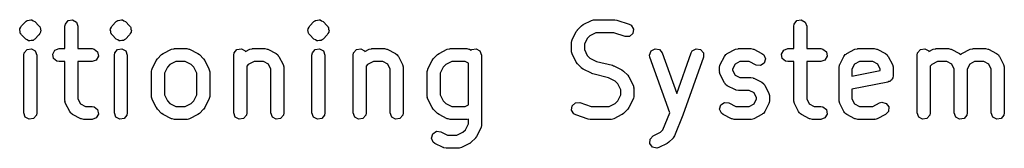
# Model space of a CAD drawing. Extents: x 0.4 to 10.6, y -8.1 to -0.4.
# Tile 13 of 16: x 5.9655 to 6.4139, y -1.3846 to -1.3262. Entities that reach past the tile are written whole.
import ezdxf

# ---------------------------------------------------------------- set-up
doc = ezdxf.new("R2010")
doc.units = 0
doc.header["$MEASUREMENT"] = 0
doc.layers.add('BLACK', color=7, linetype='CONTINUOUS')

msp = doc.modelspace()

# ---------------------------------------------------------------- linework, layer by layer
at = {"layer": 'BLACK', "linetype": 'CONTINUOUS'}
for p, q in [((5.96636, -1.32891), (5.96824, -1.32704)), ((5.96824, -1.32704), (5.96856, -1.32682)), ((5.96856, -1.32682), (5.96863, -1.32671)), ((5.96863, -1.32671), (5.96876, -1.32667)), ((5.96876, -1.32667), (5.96877, -1.32667)), ((5.96877, -1.32667), (5.96885, -1.32657)), ((5.96885, -1.32657), (5.96893, -1.32656)), ((5.96893, -1.32656), (5.96908, -1.32645)), ((5.96908, -1.32645), (5.96984, -1.32638)), ((5.96984, -1.32638), (5.97058, -1.32619)), ((5.97058, -1.32619), (5.97071, -1.32624)), ((5.97071, -1.32624), (5.97084, -1.32622)), ((5.97084, -1.32622), (5.97096, -1.32629)), ((5.97096, -1.32629), (5.97109, -1.32627)), ((5.97109, -1.32627), (5.97172, -1.32671)), ((5.97172, -1.32671), (5.97241, -1.32704)), ((5.97241, -1.32704), (5.97429, -1.32891)), ((5.9863, -1.32812), (5.9876, -1.32657)), ((5.9876, -1.32657), (5.98959, -1.32622)), ((5.98959, -1.32622), (5.99134, -1.32723)), ((6.00761, -1.32891), (6.00948, -1.32704)), ((6.00948, -1.32704), (6.0098, -1.32682)), ((6.0098, -1.32682), (6.00988, -1.32671)), ((6.00988, -1.32671), (6.01, -1.32667)), ((6.01, -1.32667), (6.01001, -1.32667)), ((6.01001, -1.32667), (6.0101, -1.32657)), ((6.0101, -1.32657), (6.01017, -1.32656)), ((6.01017, -1.32656), (6.01032, -1.32645)), ((6.01032, -1.32645), (6.01109, -1.32638)), ((6.01109, -1.32638), (6.01183, -1.32619)), ((6.01183, -1.32619), (6.01195, -1.32624)), ((6.01195, -1.32624), (6.01208, -1.32622)), ((6.01208, -1.32622), (6.0122, -1.32629)), ((6.0122, -1.32629), (6.01234, -1.32627)), ((6.01234, -1.32627), (6.01296, -1.32671)), ((6.01296, -1.32671), (6.01366, -1.32704)), ((6.01366, -1.32704), (6.01553, -1.32891)), ((6.0976, -1.32891), (6.09947, -1.32704)), ((6.09947, -1.32704), (6.09979, -1.32682)), ((6.09979, -1.32682), (6.09987, -1.32671)), ((6.09987, -1.32671), (6.09999, -1.32667)), ((6.09999, -1.32667), (6.1, -1.32667)), ((6.1, -1.32667), (6.10008, -1.32657)), ((6.10008, -1.32657), (6.10016, -1.32656)), ((6.10016, -1.32656), (6.10031, -1.32645)), ((6.10031, -1.32645), (6.10108, -1.32638)), ((6.10108, -1.32638), (6.10182, -1.32619)), ((6.10182, -1.32619), (6.10194, -1.32624)), ((6.10194, -1.32624), (6.10207, -1.32622)), ((6.10207, -1.32622), (6.10219, -1.32629)), ((6.10219, -1.32629), (6.10232, -1.32627)), ((6.10232, -1.32627), (6.10295, -1.32671)), ((6.10295, -1.32671), (6.10365, -1.32704)), ((6.10365, -1.32704), (6.10552, -1.32891)), ((6.2221, -1.32836), (6.22585, -1.32649)), ((6.22585, -1.32649), (6.22683, -1.32619)), ((6.22683, -1.32619), (6.227, -1.32623)), ((6.227, -1.32623), (6.22717, -1.32617)), ((6.22717, -1.32617), (6.23654, -1.32617)), ((6.23654, -1.32617), (6.23741, -1.32633)), ((6.23741, -1.32633), (6.23748, -1.32633)), ((6.23748, -1.32633), (6.2431, -1.3282)), ((6.31813, -1.32812), (6.31943, -1.32657)), ((6.31943, -1.32657), (6.32142, -1.32622)), ((6.32142, -1.32622), (6.32317, -1.32723)), ((5.96551, -1.33074), (5.96562, -1.3305)), ((5.96571, -1.33149), (5.96551, -1.33074)), ((5.9656, -1.33024), (5.96604, -1.32961)), ((5.96562, -1.3305), (5.9656, -1.33024)), ((5.96578, -1.33225), (5.96571, -1.33149)), ((5.96604, -1.32961), (5.96636, -1.32891)), ((5.97429, -1.32891), (5.97451, -1.32923)), ((5.97451, -1.32923), (5.97462, -1.32931)), ((5.97462, -1.32931), (5.97465, -1.32943)), ((5.97465, -1.32943), (5.97488, -1.32975)), ((5.97488, -1.32975), (5.97494, -1.33052)), ((5.97494, -1.33052), (5.97514, -1.33126)), ((5.97514, -1.33126), (5.97503, -1.3315)), ((5.97503, -1.3315), (5.97505, -1.33177)), ((5.98612, -1.32913), (5.9863, -1.32812)), ((5.98612, -1.3393), (5.98612, -1.32913)), ((5.99134, -1.32723), (5.99203, -1.32913)), ((5.99203, -1.32913), (5.99203, -1.3393)), ((6.00676, -1.33074), (6.00687, -1.3305)), ((6.00695, -1.33149), (6.00676, -1.33074)), ((6.00684, -1.33024), (6.00729, -1.32961)), ((6.00687, -1.3305), (6.00684, -1.33024)), ((6.00702, -1.33225), (6.00695, -1.33149)), ((6.00729, -1.32961), (6.00761, -1.32891)), ((6.01553, -1.32891), (6.01576, -1.32923)), ((6.01576, -1.32923), (6.01587, -1.32931)), ((6.01587, -1.32931), (6.0159, -1.32943)), ((6.0159, -1.32943), (6.01612, -1.32975)), ((6.01612, -1.32975), (6.01619, -1.33052)), ((6.01619, -1.33052), (6.01639, -1.33126)), ((6.01639, -1.33126), (6.01628, -1.3315)), ((6.01628, -1.3315), (6.0163, -1.33177)), ((6.09674, -1.33074), (6.09686, -1.3305)), ((6.09694, -1.33149), (6.09674, -1.33074)), ((6.09683, -1.33024), (6.09727, -1.32961)), ((6.09686, -1.3305), (6.09683, -1.33024)), ((6.09701, -1.33225), (6.09694, -1.33149)), ((6.09727, -1.32961), (6.0976, -1.32891)), ((6.10552, -1.32891), (6.10575, -1.32923)), ((6.10575, -1.32923), (6.10585, -1.32931)), ((6.10585, -1.32931), (6.10589, -1.32943)), ((6.10589, -1.32943), (6.10611, -1.32975)), ((6.10611, -1.32975), (6.10618, -1.33052)), ((6.10618, -1.33052), (6.10638, -1.33126)), ((6.10638, -1.33126), (6.10626, -1.3315)), ((6.10626, -1.3315), (6.10629, -1.33177)), ((6.21703, -1.33531), (6.2189, -1.33156)), ((6.2189, -1.33156), (6.21943, -1.33085)), ((6.21943, -1.33085), (6.21946, -1.33079)), ((6.21946, -1.33079), (6.22133, -1.32891)), ((6.22133, -1.32891), (6.22206, -1.32841)), ((6.22206, -1.32841), (6.2221, -1.32836)), ((6.2431, -1.3282), (6.244, -1.32869)), ((6.244, -1.32869), (6.24506, -1.33041)), ((6.24506, -1.33041), (6.24476, -1.33241)), ((6.31796, -1.32913), (6.31813, -1.32812)), ((6.31796, -1.3393), (6.31796, -1.32913)), ((6.32317, -1.32723), (6.32386, -1.32913)), ((6.32386, -1.32913), (6.32386, -1.3393)), ((5.966, -1.33257), (5.96578, -1.33225)), ((5.96603, -1.3327), (5.966, -1.33257)), ((5.96614, -1.33277), (5.96603, -1.3327)), ((5.96636, -1.33309), (5.96614, -1.33277)), ((5.96824, -1.33496), (5.96636, -1.33309)), ((5.96893, -1.33529), (5.96824, -1.33496)), ((5.96956, -1.33573), (5.96893, -1.33529)), ((5.9697, -1.33572), (5.96956, -1.33573)), ((5.96981, -1.33578), (5.9697, -1.33572)), ((5.96995, -1.33576), (5.96981, -1.33578)), ((5.97007, -1.33582), (5.96995, -1.33576)), ((5.97081, -1.33562), (5.97007, -1.33582)), ((5.97157, -1.33555), (5.97081, -1.33562)), ((5.97173, -1.33545), (5.97157, -1.33555)), ((5.9718, -1.33543), (5.97173, -1.33545)), ((5.97189, -1.33533), (5.9718, -1.33543)), ((5.97202, -1.3353), (5.97189, -1.33533)), ((5.97189, -1.33533), (5.97189, -1.33533)), ((5.9721, -1.33519), (5.97202, -1.3353)), ((5.97241, -1.33496), (5.9721, -1.33519)), ((5.97429, -1.33309), (5.97241, -1.33496)), ((5.97461, -1.33239), (5.97429, -1.33309)), ((5.97505, -1.33177), (5.97461, -1.33239)), ((6.00724, -1.33257), (6.00702, -1.33225)), ((6.00728, -1.3327), (6.00724, -1.33257)), ((6.00739, -1.33277), (6.00728, -1.3327)), ((6.00761, -1.33309), (6.00739, -1.33277)), ((6.00948, -1.33496), (6.00761, -1.33309)), ((6.01018, -1.33529), (6.00948, -1.33496)), ((6.01081, -1.33573), (6.01018, -1.33529)), ((6.01094, -1.33572), (6.01081, -1.33573)), ((6.01106, -1.33578), (6.01094, -1.33572)), ((6.01119, -1.33576), (6.01106, -1.33578)), ((6.01131, -1.33582), (6.01119, -1.33576)), ((6.01206, -1.33562), (6.01131, -1.33582)), ((6.01282, -1.33555), (6.01206, -1.33562)), ((6.01297, -1.33545), (6.01282, -1.33555)), ((6.01305, -1.33543), (6.01297, -1.33545)), ((6.01313, -1.33533), (6.01305, -1.33543)), ((6.01314, -1.33533), (6.01313, -1.33533)), ((6.01327, -1.3353), (6.01314, -1.33533)), ((6.01334, -1.33519), (6.01327, -1.3353)), ((6.01366, -1.33496), (6.01334, -1.33519)), ((6.01553, -1.33309), (6.01366, -1.33496)), ((6.01586, -1.33239), (6.01553, -1.33309)), ((6.0163, -1.33177), (6.01586, -1.33239)), ((6.09723, -1.33257), (6.09701, -1.33225)), ((6.09727, -1.3327), (6.09723, -1.33257)), ((6.09737, -1.33277), (6.09727, -1.3327)), ((6.0976, -1.33309), (6.09737, -1.33277)), ((6.09947, -1.33496), (6.0976, -1.33309)), ((6.10017, -1.33529), (6.09947, -1.33496)), ((6.1008, -1.33573), (6.10017, -1.33529)), ((6.10093, -1.33572), (6.1008, -1.33573)), ((6.10105, -1.33578), (6.10093, -1.33572)), ((6.10118, -1.33576), (6.10105, -1.33578)), ((6.1013, -1.33582), (6.10118, -1.33576)), ((6.10204, -1.33562), (6.1013, -1.33582)), ((6.10281, -1.33555), (6.10204, -1.33562)), ((6.10296, -1.33545), (6.10281, -1.33555)), ((6.10304, -1.33543), (6.10296, -1.33545)), ((6.10312, -1.33533), (6.10304, -1.33543)), ((6.10313, -1.33533), (6.10312, -1.33533)), ((6.10325, -1.3353), (6.10313, -1.33533)), ((6.10333, -1.33519), (6.10325, -1.3353)), ((6.10365, -1.33496), (6.10333, -1.33519)), ((6.10552, -1.33309), (6.10365, -1.33496)), ((6.10585, -1.33239), (6.10552, -1.33309)), ((6.10629, -1.33177), (6.10585, -1.33239)), ((6.21672, -1.33663), (6.2169, -1.33562)), ((6.2169, -1.33562), (6.21701, -1.33548)), ((6.21701, -1.33548), (6.21703, -1.33531)), ((6.22397, -1.33463), (6.22262, -1.33732)), ((6.22517, -1.33343), (6.22397, -1.33463)), ((6.22787, -1.33208), (6.22517, -1.33343)), ((6.23606, -1.33208), (6.22787, -1.33208)), ((6.24123, -1.3338), (6.23606, -1.33208)), ((6.24325, -1.33375), (6.24123, -1.3338)), ((6.24476, -1.33241), (6.24325, -1.33375)), ((5.96755, -1.34124), (5.96885, -1.33969)), ((5.96885, -1.33969), (5.97084, -1.33934)), ((5.97084, -1.33934), (5.97259, -1.34035)), ((5.97259, -1.34035), (5.97328, -1.34225)), ((5.98054, -1.34174), (5.98155, -1.33999)), ((5.98155, -1.33999), (5.98345, -1.3393)), ((5.98345, -1.3393), (5.98612, -1.3393)), ((5.99203, -1.3393), (5.99845, -1.3393)), ((5.99845, -1.3393), (5.99946, -1.33948)), ((5.99946, -1.33948), (6.00101, -1.34077)), ((6.0088, -1.34124), (6.0101, -1.33969)), ((6.0101, -1.33969), (6.01208, -1.33934)), ((6.01208, -1.33934), (6.01383, -1.34035)), ((6.01383, -1.34035), (6.01452, -1.34225)), ((6.03087, -1.34148), (6.03462, -1.33961)), ((6.03462, -1.33961), (6.03561, -1.33932)), ((6.03561, -1.33932), (6.03578, -1.33936)), ((6.03578, -1.33936), (6.03594, -1.3393)), ((6.03594, -1.3393), (6.04157, -1.3393)), ((6.04157, -1.3393), (6.04258, -1.33948)), ((6.04258, -1.33948), (6.04271, -1.33959)), ((6.04271, -1.33959), (6.04289, -1.33961)), ((6.04289, -1.33961), (6.04664, -1.34148)), ((6.06317, -1.34124), (6.06446, -1.33969)), ((6.06446, -1.33969), (6.06645, -1.33934)), ((6.06645, -1.33934), (6.0682, -1.34035)), ((6.0682, -1.34035), (6.06829, -1.34059)), ((6.06829, -1.34059), (6.07024, -1.33961)), ((6.07024, -1.33961), (6.07123, -1.33932)), ((6.07123, -1.33932), (6.0714, -1.33936)), ((6.0714, -1.33936), (6.07156, -1.3393)), ((6.07156, -1.3393), (6.07719, -1.3393)), ((6.07719, -1.3393), (6.0782, -1.33948)), ((6.0782, -1.33948), (6.07833, -1.33959)), ((6.07833, -1.33959), (6.07851, -1.33961)), ((6.07851, -1.33961), (6.08226, -1.34148)), ((6.09879, -1.34124), (6.10008, -1.33969)), ((6.10008, -1.33969), (6.10207, -1.33934)), ((6.10207, -1.33934), (6.10382, -1.34035)), ((6.10382, -1.34035), (6.10451, -1.34225)), ((6.11753, -1.34124), (6.11883, -1.33969)), ((6.11883, -1.33969), (6.12082, -1.33934)), ((6.12082, -1.33934), (6.12257, -1.34035)), ((6.12257, -1.34035), (6.12266, -1.34059)), ((6.12266, -1.34059), (6.12461, -1.33961)), ((6.12461, -1.33961), (6.12559, -1.33932)), ((6.12559, -1.33932), (6.12577, -1.33936)), ((6.12577, -1.33936), (6.12593, -1.3393)), ((6.12593, -1.3393), (6.13156, -1.3393)), ((6.13156, -1.3393), (6.13257, -1.33948)), ((6.13257, -1.33948), (6.1327, -1.33959)), ((6.1327, -1.33959), (6.13288, -1.33961)), ((6.13288, -1.33961), (6.13663, -1.34148)), ((6.15648, -1.34148), (6.16023, -1.33961)), ((6.16023, -1.33961), (6.16122, -1.33932)), ((6.16122, -1.33932), (6.16139, -1.33936)), ((6.16139, -1.33936), (6.16155, -1.3393)), ((6.16155, -1.3393), (6.16905, -1.3393)), ((6.16905, -1.3393), (6.17006, -1.33948)), ((6.17006, -1.33948), (6.1702, -1.33959)), ((6.1702, -1.33959), (6.17037, -1.33961)), ((6.17037, -1.33961), (6.17109, -1.33997)), ((6.17109, -1.33997), (6.17133, -1.33969)), ((6.17133, -1.33969), (6.17331, -1.33934)), ((6.17331, -1.33934), (6.17506, -1.34035)), ((6.17506, -1.34035), (6.17575, -1.34225)), ((6.21672, -1.34038), (6.21672, -1.33663)), ((6.21678, -1.34054), (6.21672, -1.34038)), ((6.22262, -1.33732), (6.22262, -1.33968)), ((6.22262, -1.33968), (6.22397, -1.34238)), ((6.25234, -1.34223), (6.25304, -1.34034)), ((6.25304, -1.34034), (6.2548, -1.33934)), ((6.2548, -1.33934), (6.25678, -1.3397)), ((6.25678, -1.3397), (6.25807, -1.34126)), ((6.27126, -1.34126), (6.27177, -1.34037)), ((6.27177, -1.34037), (6.27351, -1.33935)), ((6.27351, -1.33935), (6.2755, -1.33968)), ((6.2755, -1.33968), (6.27681, -1.34122)), ((6.28772, -1.34148), (6.29147, -1.33961)), ((6.29147, -1.33961), (6.29245, -1.33932)), ((6.29245, -1.33932), (6.29262, -1.33936)), ((6.29262, -1.33936), (6.29279, -1.3393)), ((6.29279, -1.3393), (6.29841, -1.3393)), ((6.29841, -1.3393), (6.29942, -1.33948)), ((6.29942, -1.33948), (6.29956, -1.33959)), ((6.29956, -1.33959), (6.29973, -1.33961)), ((6.29973, -1.33961), (6.30348, -1.34148)), ((6.31238, -1.34174), (6.31339, -1.33999)), ((6.31339, -1.33999), (6.31528, -1.3393)), ((6.31528, -1.3393), (6.31796, -1.3393)), ((6.32386, -1.3393), (6.33028, -1.3393)), ((6.33028, -1.3393), (6.33129, -1.33948)), ((6.33129, -1.33948), (6.33284, -1.34077)), ((6.34208, -1.34148), (6.34583, -1.33961)), ((6.34583, -1.33961), (6.34682, -1.33932)), ((6.34682, -1.33932), (6.34699, -1.33936)), ((6.34699, -1.33936), (6.34715, -1.3393)), ((6.34715, -1.3393), (6.35465, -1.3393)), ((6.35465, -1.3393), (6.35566, -1.33948)), ((6.35566, -1.33948), (6.3558, -1.33959)), ((6.3558, -1.33959), (6.35597, -1.33961)), ((6.35597, -1.33961), (6.35972, -1.34148)), ((6.37438, -1.34124), (6.37567, -1.33969)), ((6.37567, -1.33969), (6.37766, -1.33934)), ((6.37766, -1.33934), (6.37941, -1.34035)), ((6.37941, -1.34035), (6.3795, -1.34059)), ((6.3795, -1.34059), (6.38145, -1.33961)), ((6.38145, -1.33961), (6.38244, -1.33932)), ((6.38244, -1.33932), (6.38261, -1.33936)), ((6.38261, -1.33936), (6.38278, -1.3393)), ((6.38278, -1.3393), (6.3884, -1.3393)), ((6.3884, -1.3393), (6.38941, -1.33948)), ((6.38941, -1.33948), (6.38954, -1.33959)), ((6.38954, -1.33959), (6.38972, -1.33961)), ((6.38972, -1.33961), (6.39347, -1.34148)), ((6.39458, -1.34148), (6.39833, -1.33961)), ((6.39833, -1.33961), (6.39931, -1.33932)), ((6.39931, -1.33932), (6.39948, -1.33936)), ((6.39948, -1.33936), (6.39965, -1.3393)), ((6.39965, -1.3393), (6.40527, -1.3393)), ((6.40527, -1.3393), (6.40628, -1.33948)), ((6.40628, -1.33948), (6.40642, -1.33959)), ((6.40642, -1.33959), (6.40659, -1.33961)), ((6.40659, -1.33961), (6.41034, -1.34148)), ((5.96737, -1.34225), (5.96755, -1.34124)), ((5.96737, -1.3685), (5.96737, -1.34225)), ((5.97328, -1.34225), (5.97328, -1.3685)), ((5.98089, -1.34373), (5.98054, -1.34174)), ((5.98244, -1.34502), (5.98089, -1.34373)), ((6.00035, -1.34451), (5.99845, -1.3452)), ((6.00136, -1.34276), (6.00035, -1.34451)), ((6.00101, -1.34077), (6.00136, -1.34276)), ((6.00862, -1.34225), (6.0088, -1.34124)), ((6.00862, -1.3685), (6.00862, -1.34225)), ((6.01452, -1.34225), (6.01452, -1.3685)), ((6.0258, -1.34843), (6.02768, -1.34468)), ((6.02768, -1.34468), (6.0282, -1.34397)), ((6.0282, -1.34397), (6.02823, -1.34391)), ((6.02823, -1.34391), (6.03011, -1.34204)), ((6.03011, -1.34204), (6.03083, -1.34153)), ((6.03083, -1.34153), (6.03087, -1.34148)), ((6.04664, -1.34148), (6.04735, -1.34201)), ((6.04735, -1.34201), (6.04741, -1.34204)), ((6.04741, -1.34204), (6.04928, -1.34391)), ((6.04928, -1.34391), (6.04979, -1.34463)), ((6.04979, -1.34463), (6.04983, -1.34468)), ((6.04983, -1.34468), (6.05171, -1.34843)), ((6.06299, -1.34225), (6.06317, -1.34124)), ((6.06299, -1.3685), (6.06299, -1.34225)), ((6.08226, -1.34148), (6.08308, -1.34209)), ((6.08308, -1.34209), (6.08326, -1.3425)), ((6.08326, -1.3425), (6.08358, -1.3428)), ((6.08358, -1.3428), (6.08545, -1.34655)), ((6.09861, -1.34225), (6.09879, -1.34124)), ((6.09861, -1.3685), (6.09861, -1.34225)), ((6.10451, -1.34225), (6.10451, -1.3685)), ((6.11736, -1.34225), (6.11753, -1.34124)), ((6.11736, -1.3685), (6.11736, -1.34225)), ((6.13663, -1.34148), (6.13745, -1.34209)), ((6.13745, -1.34209), (6.13763, -1.3425)), ((6.13763, -1.3425), (6.13795, -1.3428)), ((6.13795, -1.3428), (6.13982, -1.34655)), ((6.15141, -1.34843), (6.15329, -1.34468)), ((6.15329, -1.34468), (6.15381, -1.34397)), ((6.15381, -1.34397), (6.15384, -1.34391)), ((6.15384, -1.34391), (6.15572, -1.34204)), ((6.15572, -1.34204), (6.15644, -1.34153)), ((6.15644, -1.34153), (6.15648, -1.34148)), ((6.17575, -1.34225), (6.17575, -1.37412)), ((6.21674, -1.34071), (6.21678, -1.34054)), ((6.21703, -1.3417), (6.21674, -1.34071)), ((6.2189, -1.34545), (6.21703, -1.3417)), ((6.22397, -1.34238), (6.22517, -1.34357)), ((6.22517, -1.34357), (6.2282, -1.34509)), ((6.25251, -1.34324), (6.25234, -1.34223)), ((6.26151, -1.36844), (6.25251, -1.34324)), ((6.25807, -1.34126), (6.26467, -1.35972)), ((6.26467, -1.35972), (6.27126, -1.34126)), ((6.27682, -1.34324), (6.26745, -1.36949)), ((6.27681, -1.34122), (6.27682, -1.34324)), ((6.28452, -1.34655), (6.2864, -1.3428)), ((6.2864, -1.3428), (6.28701, -1.34198)), ((6.28701, -1.34198), (6.28741, -1.3418)), ((6.28741, -1.3418), (6.28772, -1.34148)), ((6.30348, -1.34148), (6.3043, -1.34209)), ((6.3043, -1.34209), (6.30511, -1.34395)), ((6.30511, -1.34395), (6.30453, -1.34588)), ((6.31273, -1.34373), (6.31238, -1.34174)), ((6.31427, -1.34502), (6.31273, -1.34373)), ((6.33218, -1.34451), (6.33028, -1.3452)), ((6.33319, -1.34276), (6.33218, -1.34451)), ((6.33284, -1.34077), (6.33319, -1.34276)), ((6.33889, -1.34655), (6.34076, -1.3428)), ((6.34076, -1.3428), (6.34138, -1.34198)), ((6.34138, -1.34198), (6.34178, -1.3418)), ((6.34178, -1.3418), (6.34208, -1.34148)), ((6.35972, -1.34148), (6.36055, -1.34209)), ((6.36055, -1.34209), (6.36072, -1.3425)), ((6.36072, -1.3425), (6.36104, -1.3428)), ((6.36104, -1.3428), (6.36292, -1.34655)), ((6.3742, -1.34225), (6.37438, -1.34124)), ((6.3742, -1.3685), (6.3742, -1.34225)), ((6.39347, -1.34148), (6.39404, -1.34191)), ((6.39404, -1.34191), (6.39427, -1.3418)), ((6.39427, -1.3418), (6.39458, -1.34148)), ((6.41034, -1.34148), (6.41117, -1.34209)), ((6.41117, -1.34209), (6.41134, -1.3425)), ((6.41134, -1.3425), (6.41166, -1.3428)), ((6.41166, -1.3428), (6.41354, -1.34655)), ((5.98345, -1.3452), (5.98244, -1.34502)), ((5.98612, -1.3452), (5.98345, -1.3452)), ((5.98612, -1.36287), (5.98612, -1.3452)), ((5.99845, -1.3452), (5.99203, -1.3452)), ((5.99203, -1.3452), (5.99203, -1.36218)), ((6.02549, -1.34975), (6.02567, -1.34874)), ((6.02567, -1.34874), (6.02578, -1.3486)), ((6.02578, -1.3486), (6.0258, -1.34843)), ((6.03275, -1.34775), (6.0314, -1.35045)), ((6.03394, -1.34655), (6.03275, -1.34775)), ((6.03664, -1.3452), (6.03394, -1.34655)), ((6.04087, -1.3452), (6.03664, -1.3452)), ((6.04357, -1.34655), (6.04087, -1.3452)), ((6.04477, -1.34775), (6.04357, -1.34655)), ((6.04611, -1.35045), (6.04477, -1.34775)), ((6.05171, -1.34843), (6.052, -1.34941)), ((6.052, -1.34941), (6.05196, -1.34958)), ((6.06956, -1.34655), (6.06889, -1.34722)), ((6.06889, -1.34722), (6.06889, -1.3685)), ((6.07226, -1.3452), (6.06956, -1.34655)), ((6.07649, -1.3452), (6.07226, -1.3452)), ((6.07874, -1.34633), (6.07649, -1.3452)), ((6.07986, -1.34857), (6.07874, -1.34633)), ((6.07986, -1.3685), (6.07986, -1.34857)), ((6.08545, -1.34655), (6.08575, -1.34754)), ((6.08575, -1.34754), (6.08571, -1.34771)), ((6.08571, -1.34771), (6.08577, -1.34787)), ((6.08577, -1.34787), (6.08577, -1.3685)), ((6.12393, -1.34655), (6.12326, -1.34722)), ((6.12326, -1.34722), (6.12326, -1.3685)), ((6.12663, -1.3452), (6.12393, -1.34655)), ((6.13086, -1.3452), (6.12663, -1.3452)), ((6.13311, -1.34633), (6.13086, -1.3452)), ((6.13423, -1.34857), (6.13311, -1.34633)), ((6.13423, -1.3685), (6.13423, -1.34857)), ((6.13982, -1.34655), (6.14011, -1.34754)), ((6.14011, -1.34754), (6.14007, -1.34771)), ((6.14007, -1.34771), (6.14013, -1.34787)), ((6.14013, -1.34787), (6.14013, -1.3685)), ((6.1511, -1.34975), (6.15128, -1.34874)), ((6.15128, -1.34874), (6.15139, -1.3486)), ((6.15139, -1.3486), (6.15141, -1.34843)), ((6.15836, -1.34775), (6.15701, -1.35045)), ((6.15955, -1.34655), (6.15836, -1.34775)), ((6.16225, -1.3452), (6.15955, -1.34655)), ((6.16836, -1.3452), (6.16225, -1.3452)), ((6.16985, -1.34595), (6.16836, -1.3452)), ((6.16985, -1.3648), (6.16985, -1.34595)), ((6.21895, -1.34549), (6.2189, -1.34545)), ((6.21946, -1.34621), (6.21895, -1.34549)), ((6.22133, -1.34809), (6.21946, -1.34621)), ((6.22139, -1.34811), (6.22133, -1.34809)), ((6.2221, -1.34864), (6.22139, -1.34811)), ((6.22585, -1.35052), (6.2221, -1.34864)), ((6.2282, -1.34509), (6.23539, -1.34688)), ((6.23539, -1.34688), (6.23585, -1.34709)), ((6.23585, -1.34709), (6.23599, -1.34711)), ((6.23599, -1.34711), (6.23974, -1.34898)), ((6.23974, -1.34898), (6.24045, -1.34951)), ((6.28421, -1.34787), (6.28439, -1.34686)), ((6.28421, -1.34975), (6.28421, -1.34787)), ((6.28439, -1.34686), (6.2845, -1.34673)), ((6.2845, -1.34673), (6.28452, -1.34655)), ((6.29124, -1.34633), (6.29012, -1.34857)), ((6.29012, -1.34857), (6.29012, -1.34905)), ((6.29012, -1.34905), (6.29124, -1.3513)), ((6.29348, -1.3452), (6.29124, -1.34633)), ((6.29771, -1.3452), (6.29348, -1.3452)), ((6.30084, -1.34677), (6.29771, -1.3452)), ((6.30285, -1.347), (6.30084, -1.34677)), ((6.30453, -1.34588), (6.30285, -1.347)), ((6.31528, -1.3452), (6.31427, -1.34502)), ((6.31796, -1.3452), (6.31528, -1.3452)), ((6.31796, -1.36287), (6.31796, -1.3452)), ((6.33028, -1.3452), (6.32386, -1.3452)), ((6.32386, -1.3452), (6.32386, -1.36218)), ((6.33858, -1.34787), (6.33876, -1.34686)), ((6.33858, -1.36287), (6.33858, -1.34787)), ((6.33876, -1.34686), (6.33887, -1.34673)), ((6.33887, -1.34673), (6.33889, -1.34655)), ((6.34561, -1.34633), (6.34448, -1.34857)), ((6.34448, -1.34857), (6.34448, -1.35177)), ((6.34448, -1.35177), (6.35733, -1.3492)), ((6.34785, -1.3452), (6.34561, -1.34633)), ((6.35396, -1.3452), (6.34785, -1.3452)), ((6.3562, -1.34633), (6.35396, -1.3452)), ((6.35733, -1.34857), (6.3562, -1.34633)), ((6.35733, -1.3492), (6.35733, -1.34857)), ((6.36292, -1.34655), (6.36321, -1.34754)), ((6.36321, -1.34754), (6.36317, -1.34771)), ((6.36317, -1.34771), (6.36323, -1.34787)), ((6.36323, -1.34787), (6.36323, -1.35162)), ((6.38078, -1.34655), (6.3801, -1.34722)), ((6.3801, -1.34722), (6.3801, -1.3685)), ((6.38347, -1.3452), (6.38078, -1.34655)), ((6.3877, -1.3452), (6.38347, -1.3452)), ((6.38995, -1.34633), (6.3877, -1.3452)), ((6.39107, -1.34857), (6.38995, -1.34633)), ((6.39107, -1.3685), (6.39107, -1.34857)), ((6.3981, -1.34633), (6.39698, -1.34857)), ((6.39698, -1.34857), (6.39698, -1.3685)), ((6.40035, -1.3452), (6.3981, -1.34633)), ((6.40458, -1.3452), (6.40035, -1.3452)), ((6.40682, -1.34633), (6.40458, -1.3452)), ((6.40794, -1.34857), (6.40682, -1.34633)), ((6.40794, -1.3685), (6.40794, -1.34857)), ((6.41354, -1.34655), (6.41383, -1.34754)), ((6.41383, -1.34754), (6.41379, -1.34771)), ((6.41379, -1.34771), (6.41385, -1.34787)), ((6.41385, -1.34787), (6.41385, -1.3685)), ((6.02549, -1.361), (6.02549, -1.34975)), ((6.0314, -1.35045), (6.0314, -1.3603)), ((6.04611, -1.3603), (6.04611, -1.35045)), ((6.05196, -1.34958), (6.05202, -1.34975)), ((6.05202, -1.34975), (6.05202, -1.361)), ((6.1511, -1.361), (6.1511, -1.34975)), ((6.15701, -1.35045), (6.15701, -1.3603)), ((6.22599, -1.35053), (6.22585, -1.35052)), ((6.22645, -1.35074), (6.22599, -1.35053)), ((6.23364, -1.35254), (6.22645, -1.35074)), ((6.23667, -1.35405), (6.23364, -1.35254)), ((6.24045, -1.34951), (6.24051, -1.34954)), ((6.24051, -1.34954), (6.24238, -1.35141)), ((6.24238, -1.35141), (6.24289, -1.35213)), ((6.24289, -1.35213), (6.24293, -1.35218)), ((6.24293, -1.35218), (6.24481, -1.35593)), ((6.28427, -1.34991), (6.28421, -1.34975)), ((6.28423, -1.35009), (6.28427, -1.34991)), ((6.28452, -1.35107), (6.28423, -1.35009)), ((6.2864, -1.35482), (6.28452, -1.35107)), ((6.29124, -1.3513), (6.29348, -1.35242)), ((6.29348, -1.35242), (6.29841, -1.35242)), ((6.29841, -1.35242), (6.29942, -1.3526)), ((6.29942, -1.3526), (6.29956, -1.35271)), ((6.29956, -1.35271), (6.29973, -1.35273)), ((6.29973, -1.35273), (6.30348, -1.35461)), ((6.36211, -1.35376), (6.36175, -1.35418)), ((6.36258, -1.35347), (6.36211, -1.35376)), ((6.36274, -1.35301), (6.36258, -1.35347)), ((6.36305, -1.35263), (6.36274, -1.35301)), ((6.36323, -1.35162), (6.36305, -1.35263)), ((6.23787, -1.35525), (6.23667, -1.35405)), ((6.23922, -1.35795), (6.23787, -1.35525)), ((6.23922, -1.3603), (6.23922, -1.35795)), ((6.24481, -1.35593), (6.2451, -1.35691)), ((6.2451, -1.35691), (6.24506, -1.35708)), ((6.24506, -1.35708), (6.24512, -1.35725)), ((6.24512, -1.35725), (6.24512, -1.361)), ((6.28672, -1.35512), (6.2864, -1.35482)), ((6.28689, -1.35553), (6.28672, -1.35512)), ((6.28772, -1.35614), (6.28689, -1.35553)), ((6.29147, -1.35801), (6.28772, -1.35614)), ((6.29164, -1.35803), (6.29147, -1.35801)), ((6.29178, -1.35815), (6.29164, -1.35803)), ((6.29279, -1.35833), (6.29178, -1.35815)), ((6.29771, -1.35833), (6.29279, -1.35833)), ((6.29996, -1.35945), (6.29771, -1.35833)), ((6.30348, -1.35461), (6.3043, -1.35522)), ((6.3043, -1.35522), (6.30448, -1.35562)), ((6.30448, -1.35562), (6.3048, -1.35593)), ((6.3048, -1.35593), (6.30668, -1.35968)), ((6.36086, -1.35452), (6.34448, -1.35779)), ((6.34448, -1.35779), (6.34448, -1.36218)), ((6.36127, -1.35427), (6.36086, -1.35452)), ((6.36175, -1.35418), (6.36127, -1.35427)), ((5.98618, -1.36304), (5.98612, -1.36287)), ((5.99203, -1.36218), (5.99315, -1.36442)), ((6.02555, -1.36116), (6.02549, -1.361)), ((6.02551, -1.36134), (6.02555, -1.36116)), ((6.0258, -1.36232), (6.02551, -1.36134)), ((6.02768, -1.36607), (6.0258, -1.36232)), ((6.0314, -1.3603), (6.03275, -1.363)), ((6.04477, -1.363), (6.04611, -1.3603)), ((6.05171, -1.36232), (6.04983, -1.36607)), ((6.05173, -1.36214), (6.05171, -1.36232)), ((6.05184, -1.36201), (6.05173, -1.36214)), ((6.05202, -1.361), (6.05184, -1.36201)), ((6.15116, -1.36116), (6.1511, -1.361)), ((6.15112, -1.36134), (6.15116, -1.36116)), ((6.15141, -1.36232), (6.15112, -1.36134)), ((6.15329, -1.36607), (6.15141, -1.36232)), ((6.15701, -1.3603), (6.15836, -1.363)), ((6.23787, -1.363), (6.23922, -1.3603)), ((6.24481, -1.36232), (6.24293, -1.36607)), ((6.24483, -1.36214), (6.24481, -1.36232)), ((6.24494, -1.36201), (6.24483, -1.36214)), ((6.24512, -1.361), (6.24494, -1.36201)), ((6.30108, -1.36169), (6.29996, -1.35945)), ((6.29996, -1.36442), (6.30108, -1.36218)), ((6.30108, -1.36218), (6.30108, -1.36169)), ((6.30668, -1.35968), (6.30697, -1.36066)), ((6.30699, -1.36287), (6.30681, -1.36388)), ((6.30697, -1.36066), (6.30693, -1.36083)), ((6.30693, -1.36083), (6.30699, -1.361)), ((6.30699, -1.361), (6.30699, -1.36287)), ((6.31802, -1.36304), (6.31796, -1.36287)), ((6.32386, -1.36218), (6.32498, -1.36442)), ((6.33864, -1.36304), (6.33858, -1.36287)), ((6.34448, -1.36218), (6.34561, -1.36442)), ((5.98614, -1.36321), (5.98618, -1.36304)), ((5.98643, -1.36419), (5.98614, -1.36321)), ((5.98831, -1.36794), (5.98643, -1.36419)), ((5.99315, -1.36442), (5.9954, -1.36554)), ((5.9954, -1.36554), (5.99845, -1.36554)), ((5.99845, -1.36554), (5.99946, -1.36572)), ((5.99946, -1.36572), (6.00101, -1.36702)), ((6.00101, -1.36702), (6.00136, -1.36901)), ((6.02773, -1.36611), (6.02768, -1.36607)), ((6.02823, -1.36684), (6.02773, -1.36611)), ((6.03011, -1.36871), (6.02823, -1.36684)), ((6.03275, -1.363), (6.03394, -1.3642)), ((6.03394, -1.3642), (6.03664, -1.36554)), ((6.03664, -1.36554), (6.04087, -1.36554)), ((6.04087, -1.36554), (6.04357, -1.3642)), ((6.04357, -1.3642), (6.04477, -1.363)), ((6.04928, -1.36684), (6.04741, -1.36871)), ((6.04931, -1.36678), (6.04928, -1.36684)), ((6.04983, -1.36607), (6.04931, -1.36678)), ((6.15333, -1.36611), (6.15329, -1.36607)), ((6.15384, -1.36684), (6.15333, -1.36611)), ((6.15572, -1.36871), (6.15384, -1.36684)), ((6.15836, -1.363), (6.15955, -1.3642)), ((6.15955, -1.3642), (6.16225, -1.36554)), ((6.16225, -1.36554), (6.16836, -1.36554)), ((6.16836, -1.36554), (6.16985, -1.3648)), ((6.21678, -1.36721), (6.21707, -1.36522)), ((6.21784, -1.36893), (6.21678, -1.36721)), ((6.21707, -1.36522), (6.21859, -1.36388)), ((6.21859, -1.36388), (6.2206, -1.36382)), ((6.2206, -1.36382), (6.22577, -1.36554)), ((6.22577, -1.36554), (6.23397, -1.36554)), ((6.23397, -1.36554), (6.23667, -1.3642)), ((6.23667, -1.3642), (6.23787, -1.363)), ((6.24238, -1.36684), (6.24051, -1.36871)), ((6.24241, -1.36678), (6.24238, -1.36684)), ((6.24293, -1.36607), (6.24241, -1.36678)), ((6.28421, -1.3668), (6.28479, -1.36486)), ((6.28502, -1.36865), (6.28421, -1.3668)), ((6.28479, -1.36486), (6.28648, -1.36375)), ((6.28648, -1.36375), (6.28848, -1.36398)), ((6.28848, -1.36398), (6.29161, -1.36554)), ((6.29161, -1.36554), (6.29771, -1.36554)), ((6.29771, -1.36554), (6.29996, -1.36442)), ((6.30668, -1.36419), (6.3048, -1.36794)), ((6.3067, -1.36402), (6.30668, -1.36419)), ((6.30681, -1.36388), (6.3067, -1.36402)), ((6.31797, -1.36321), (6.31802, -1.36304)), ((6.31827, -1.36419), (6.31797, -1.36321)), ((6.32014, -1.36794), (6.31827, -1.36419)), ((6.32498, -1.36442), (6.32723, -1.36554)), ((6.32723, -1.36554), (6.33028, -1.36554)), ((6.33028, -1.36554), (6.33129, -1.36572)), ((6.33129, -1.36572), (6.33284, -1.36702)), ((6.33284, -1.36702), (6.33319, -1.36901)), ((6.3386, -1.36321), (6.33864, -1.36304)), ((6.33889, -1.36419), (6.3386, -1.36321)), ((6.34076, -1.36794), (6.33889, -1.36419)), ((6.34561, -1.36442), (6.34785, -1.36554)), ((6.34785, -1.36554), (6.35396, -1.36554)), ((6.35396, -1.36554), (6.35708, -1.36398)), ((6.35708, -1.36398), (6.35807, -1.36369)), ((6.35807, -1.36369), (6.36003, -1.36416)), ((6.36003, -1.36416), (6.36123, -1.36578)), ((6.36123, -1.36578), (6.36111, -1.3678)), ((5.96807, -1.37039), (5.96737, -1.3685)), ((5.96981, -1.3714), (5.96807, -1.37039)), ((5.9718, -1.37105), (5.96981, -1.3714)), ((5.9731, -1.36951), (5.9718, -1.37105)), ((5.97328, -1.3685), (5.9731, -1.36951)), ((5.98863, -1.36825), (5.98831, -1.36794)), ((5.98881, -1.36865), (5.98863, -1.36825)), ((5.98963, -1.36926), (5.98881, -1.36865)), ((5.99338, -1.37114), (5.98963, -1.36926)), ((5.99355, -1.37116), (5.99338, -1.37114)), ((5.99369, -1.37127), (5.99355, -1.37116)), ((5.9947, -1.37145), (5.99369, -1.37127)), ((5.99845, -1.37145), (5.9947, -1.37145)), ((6.00035, -1.37076), (5.99845, -1.37145)), ((6.00136, -1.36901), (6.00035, -1.37076)), ((6.00931, -1.37039), (6.00862, -1.3685)), ((6.01106, -1.3714), (6.00931, -1.37039)), ((6.01305, -1.37105), (6.01106, -1.3714)), ((6.01435, -1.36951), (6.01305, -1.37105)), ((6.01452, -1.3685), (6.01435, -1.36951)), ((6.03016, -1.36874), (6.03011, -1.36871)), ((6.03087, -1.36926), (6.03016, -1.36874)), ((6.03462, -1.37114), (6.03087, -1.36926)), ((6.0348, -1.37116), (6.03462, -1.37114)), ((6.03493, -1.37127), (6.0348, -1.37116)), ((6.03594, -1.37145), (6.03493, -1.37127)), ((6.04157, -1.37145), (6.03594, -1.37145)), ((6.04173, -1.37139), (6.04157, -1.37145)), ((6.04191, -1.37143), (6.04173, -1.37139)), ((6.04289, -1.37114), (6.04191, -1.37143)), ((6.04664, -1.36926), (6.04289, -1.37114)), ((6.04668, -1.36922), (6.04664, -1.36926)), ((6.04741, -1.36871), (6.04668, -1.36922)), ((6.06368, -1.37039), (6.06299, -1.3685)), ((6.06543, -1.3714), (6.06368, -1.37039)), ((6.06742, -1.37105), (6.06543, -1.3714)), ((6.06871, -1.36951), (6.06742, -1.37105)), ((6.06889, -1.3685), (6.06871, -1.36951)), ((6.08055, -1.37039), (6.07986, -1.3685)), ((6.0823, -1.3714), (6.08055, -1.37039)), ((6.08429, -1.37105), (6.0823, -1.3714)), ((6.08559, -1.36951), (6.08429, -1.37105)), ((6.08577, -1.3685), (6.08559, -1.36951)), ((6.0993, -1.37039), (6.09861, -1.3685)), ((6.10105, -1.3714), (6.0993, -1.37039)), ((6.10304, -1.37105), (6.10105, -1.3714)), ((6.10434, -1.36951), (6.10304, -1.37105)), ((6.10451, -1.3685), (6.10434, -1.36951)), ((6.11805, -1.37039), (6.11736, -1.3685)), ((6.1198, -1.3714), (6.11805, -1.37039)), ((6.12178, -1.37105), (6.1198, -1.3714)), ((6.12308, -1.36951), (6.12178, -1.37105)), ((6.12326, -1.3685), (6.12308, -1.36951)), ((6.13492, -1.37039), (6.13423, -1.3685)), ((6.13667, -1.3714), (6.13492, -1.37039)), ((6.13866, -1.37105), (6.13667, -1.3714)), ((6.13996, -1.36951), (6.13866, -1.37105)), ((6.14013, -1.3685), (6.13996, -1.36951)), ((6.15577, -1.36874), (6.15572, -1.36871)), ((6.15648, -1.36926), (6.15577, -1.36874)), ((6.16023, -1.37114), (6.15648, -1.36926)), ((6.16041, -1.37116), (6.16023, -1.37114)), ((6.16054, -1.37127), (6.16041, -1.37116)), ((6.16155, -1.37145), (6.16054, -1.37127)), ((6.16905, -1.37145), (6.16155, -1.37145)), ((6.16922, -1.37139), (6.16905, -1.37145)), ((6.16939, -1.37143), (6.16922, -1.37139)), ((6.16985, -1.37129), (6.16939, -1.37143)), ((6.16985, -1.37342), (6.16985, -1.37129)), ((6.21874, -1.36942), (6.21784, -1.36893)), ((6.22436, -1.3713), (6.21874, -1.36942)), ((6.22443, -1.3713), (6.22436, -1.3713)), ((6.2253, -1.37145), (6.22443, -1.3713)), ((6.23467, -1.37145), (6.2253, -1.37145)), ((6.23483, -1.37139), (6.23467, -1.37145)), ((6.23501, -1.37143), (6.23483, -1.37139)), ((6.23599, -1.37114), (6.23501, -1.37143)), ((6.23974, -1.36926), (6.23599, -1.37114)), ((6.23978, -1.36922), (6.23974, -1.36926)), ((6.24051, -1.36871), (6.23978, -1.36922)), ((6.2584, -1.37621), (6.26151, -1.36844)), ((6.26741, -1.36959), (6.26366, -1.37897)), ((6.26745, -1.36949), (6.26741, -1.36956)), ((6.26741, -1.36956), (6.26741, -1.36959)), ((6.28584, -1.36926), (6.28502, -1.36865)), ((6.28959, -1.37114), (6.28584, -1.36926)), ((6.28977, -1.37116), (6.28959, -1.37114)), ((6.2899, -1.37127), (6.28977, -1.37116)), ((6.29091, -1.37145), (6.2899, -1.37127)), ((6.29841, -1.37145), (6.29091, -1.37145)), ((6.29858, -1.37139), (6.29841, -1.37145)), ((6.29875, -1.37143), (6.29858, -1.37139)), ((6.29973, -1.37114), (6.29875, -1.37143)), ((6.30348, -1.36926), (6.29973, -1.37114)), ((6.30378, -1.36894), (6.30348, -1.36926)), ((6.30419, -1.36877), (6.30378, -1.36894)), ((6.3048, -1.36794), (6.30419, -1.36877)), ((6.32046, -1.36825), (6.32014, -1.36794)), ((6.32064, -1.36865), (6.32046, -1.36825)), ((6.32146, -1.36926), (6.32064, -1.36865)), ((6.32521, -1.37114), (6.32146, -1.36926)), ((6.32539, -1.37116), (6.32521, -1.37114)), ((6.32552, -1.37127), (6.32539, -1.37116)), ((6.32653, -1.37145), (6.32552, -1.37127)), ((6.33028, -1.37145), (6.32653, -1.37145)), ((6.33218, -1.37076), (6.33028, -1.37145)), ((6.33319, -1.36901), (6.33218, -1.37076)), ((6.34109, -1.36825), (6.34076, -1.36794)), ((6.34126, -1.36865), (6.34109, -1.36825)), ((6.34208, -1.36926), (6.34126, -1.36865)), ((6.34583, -1.37114), (6.34208, -1.36926)), ((6.34601, -1.37116), (6.34583, -1.37114)), ((6.34615, -1.37127), (6.34601, -1.37116)), ((6.34715, -1.37145), (6.34615, -1.37127)), ((6.35465, -1.37145), (6.34715, -1.37145)), ((6.35482, -1.37139), (6.35465, -1.37145)), ((6.35499, -1.37143), (6.35482, -1.37139)), ((6.35597, -1.37114), (6.35499, -1.37143)), ((6.35972, -1.36926), (6.35597, -1.37114)), ((6.36111, -1.3678), (6.35972, -1.36926)), ((6.37489, -1.37039), (6.3742, -1.3685)), ((6.37664, -1.3714), (6.37489, -1.37039)), ((6.37863, -1.37105), (6.37664, -1.3714)), ((6.37993, -1.36951), (6.37863, -1.37105)), ((6.3801, -1.3685), (6.37993, -1.36951)), ((6.39176, -1.37039), (6.39107, -1.3685)), ((6.39351, -1.3714), (6.39176, -1.37039)), ((6.3955, -1.37105), (6.39351, -1.3714)), ((6.3968, -1.36951), (6.3955, -1.37105)), ((6.39698, -1.3685), (6.3968, -1.36951)), ((6.40864, -1.37039), (6.40794, -1.3685)), ((6.41038, -1.3714), (6.40864, -1.37039)), ((6.41237, -1.37105), (6.41038, -1.3714)), ((6.41367, -1.36951), (6.41237, -1.37105)), ((6.41385, -1.3685), (6.41367, -1.36951)), ((6.1673, -1.37732), (6.1685, -1.37612)), ((6.1685, -1.37612), (6.16985, -1.37342)), ((6.17544, -1.37544), (6.17357, -1.37919)), ((6.17546, -1.37527), (6.17544, -1.37544)), ((6.17558, -1.37513), (6.17546, -1.37527)), ((6.17575, -1.37412), (6.17558, -1.37513)), ((6.25729, -1.37732), (6.2584, -1.37621)), ((6.15298, -1.37992), (6.15356, -1.37799)), ((6.15378, -1.38178), (6.15298, -1.37992)), ((6.15356, -1.37799), (6.15524, -1.37687)), ((6.15524, -1.37687), (6.15725, -1.3771)), ((6.15725, -1.3771), (6.16038, -1.37867)), ((6.16038, -1.37867), (6.16461, -1.37867)), ((6.16461, -1.37867), (6.1673, -1.37732)), ((6.17301, -1.37996), (6.17114, -1.38183)), ((6.17304, -1.3799), (6.17301, -1.37996)), ((6.17357, -1.37919), (6.17304, -1.3799)), ((6.25246, -1.38246), (6.25258, -1.38045)), ((6.25258, -1.38045), (6.25397, -1.37898)), ((6.25397, -1.37898), (6.25729, -1.37732)), ((6.263, -1.37996), (6.26113, -1.38183)), ((6.26304, -1.37988), (6.263, -1.37996)), ((6.26312, -1.37984), (6.26304, -1.37988)), ((6.26366, -1.37897), (6.26312, -1.37984)), ((6.15461, -1.38239), (6.15378, -1.38178)), ((6.15836, -1.38426), (6.15461, -1.38239)), ((6.15853, -1.38428), (6.15836, -1.38426)), ((6.15867, -1.38439), (6.15853, -1.38428)), ((6.15968, -1.38457), (6.15867, -1.38439)), ((6.1653, -1.38457), (6.15968, -1.38457)), ((6.16547, -1.38451), (6.1653, -1.38457)), ((6.16564, -1.38455), (6.16547, -1.38451)), ((6.16662, -1.38426), (6.16564, -1.38455)), ((6.17037, -1.38239), (6.16662, -1.38426)), ((6.17042, -1.38234), (6.17037, -1.38239)), ((6.17114, -1.38183), (6.17042, -1.38234)), ((6.25366, -1.38408), (6.25246, -1.38246)), ((6.25563, -1.38455), (6.25366, -1.38408)), ((6.25661, -1.38426), (6.25563, -1.38455)), ((6.26036, -1.38239), (6.25661, -1.38426)), ((6.26041, -1.38234), (6.26036, -1.38239)), ((6.26113, -1.38183), (6.26041, -1.38234))]:
    msp.add_line(p, q, dxfattribs=at)

doc.saveas('drawing.dxf')
